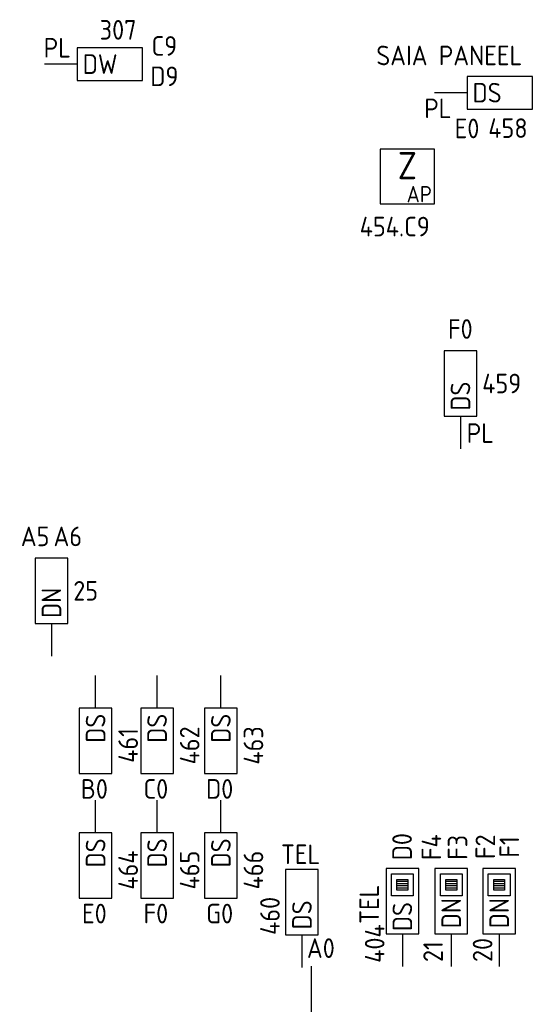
# Model space of a CAD drawing. Header units: millimetres. Extents: x 4336 to 79204, y -9688 to 63134.
# Tile 11 of 38: x 26106 to 30851, y 7369 to 16412. Entities that reach past the tile are written whole.
import ezdxf
from ezdxf.enums import TextEntityAlignment as Align

# ---------------------------------------------------------------- set-up
doc = ezdxf.new("R2010")
doc.units = ezdxf.units.MM
doc.header["$LTSCALE"] = 100
doc.layers.get('0').update_dxf_attribs({"linetype": 'CONTINUOUS'})
for name, color, linetype in [('EB6416--_ATTRIB', 1, 'CONTINUOUS'), ('EB6441--_ATTRIB', 2, 'CONTINUOUS'), ('EB6445--_ATTRIB', 2, 'CONTINUOUS'), ('EL6416--_WIRELESS-Z', 1, 'CONTINUOUS'), ('EL6441--_DATACOM', 3, 'CONTINUOUS'), ('EL6445--_DATANET', 3, 'CONTINUOUS')]:
    doc.layers.add(name, color=color, linetype=linetype)
doc.styles.add('1_5', font='isocp.shx', dxfattribs={"height": 1.5})
doc.styles.add('1_8', font='iso')
doc.styles.add('2_5', font='isocp.shx', dxfattribs={"height": 2.5})
doc.styles.add('NORATT', font='isocp.shx')

# ---------------------------------------------------------------- blocks, each defined once
blk = doc.blocks.new('EA644501')
for p, q in [((-1.5, 6), (-1.5, 0)), ((1.5, 6), (-1.5, 6)), ((1.5, 0), (1.5, 6)), ((-1.5, 0), (1.5, 0))]:
    blk.add_line(p, q)
at = {"color": 2}
blk.add_line((0, 0), (0, -3), dxfattribs=at)
at = {"style": '1_8', "flags": 9}
blk.add_attdef('NUMMER', text='', height=1.8, rotation=90, dxfattribs=at).set_placement((-3.5, 8), align=Align.BOTTOM_LEFT)
at = {"style": '1_8'}
for tag, flags, p in [('NUMMERAP', 9, (-1.5, 8)), ('NUMMERBP', 9, (1.5, 8)), ('NUMMERA', 8, (-1.5, 8)), ('NUMMERB', 8, (1.5, 8))]:
    blk.add_attdef(tag, text='', height=1.8, rotation=90, dxfattribs=dict(at, flags=flags)).set_placement(p, align=Align.MIDDLE_CENTER)
at = {"style": '1_8', "flags": 8}
blk.add_attdef('CODE', text='', height=1.8, rotation=90, dxfattribs=at).set_placement((0, 0.5), align=Align.MIDDLE_LEFT)
at = {"style": '1_8', "flags": 9}
for tag, p in [('TYPE', (0, 4)), ('FABR', (0, 3)), ('PDATE', (0, 2)), ('PVERS', (0, 1)), ('PCODE', (0, 0))]:
    blk.add_attdef(tag, text='', height=1.8, dxfattribs=at).set_placement(p, align=Align.MIDDLE_CENTER)
for tag in ['VERD', 'PATCHSTR', 'PANEEL']:
    blk.add_attdef(tag, text='', height=1.8, dxfattribs=at).set_placement((2, 0), align=Align.BOTTOM_LEFT)
blk = doc.blocks.new('EA644502')
for p, q in [((-1.5, 6), (-1.5, 0)), ((1.5, 6), (-1.5, 6)), ((1.5, 0), (1.5, 6)), ((-1.5, 0), (1.5, 0))]:
    blk.add_line(p, q)
at = {"color": 1}
for p, q in [((-1, 5.5), (1, 5.5)), ((-1, 3.5), (-1, 5.5)), ((1, 5.5), (1, 3.5)), ((-0.5, 5), (0.5, 5)), ((-0.5, 4), (-0.5, 5)), ((0.5, 4.8), (-0.5, 4.8)), ((0.5, 4.6), (-0.5, 4.6)), ((0.5, 5), (0.5, 4)), ((0.5, 4.4), (-0.5, 4.4)), ((0.5, 4.2), (-0.5, 4.2)), ((0.5, 4), (-0.5, 4)), ((1, 3.5), (-1, 3.5))]:
    blk.add_line(p, q, dxfattribs=at)
at = {"color": 2}
blk.add_line((0, 0), (0, -3), dxfattribs=at)
at = {"style": 'NORATT', "flags": 8}
for tag, p in [('NUMMERA', (-1.5, 8)), ('NUMMERB', (1.5, 8))]:
    blk.add_attdef(tag, text='', height=1.8, rotation=90, dxfattribs=at).set_placement(p, align=Align.MIDDLE_CENTER)
blk.add_attdef('CODE', text='', height=1.8, rotation=90, dxfattribs=at).set_placement((0, 0.5), align=Align.MIDDLE_LEFT)
at = {"style": 'NORATT', "flags": 9}
for tag, p in [('VERD', (0, 4)), ('PATCHSTR', (0, 4)), ('PANEEL', (0, 4)), ('NUMMER', (6, 3)), ('HOOGTE', (-3, 2)), ('TYPE', (0, -2.5)), ('FABR', (0, -2.5)), ('PCODE', (0, -3)), ('PVERS', (0, -3)), ('PDATE', (0, -3))]:
    blk.add_attdef(tag, text='', height=1.8, dxfattribs=at).set_placement(p, align=Align.BOTTOM_LEFT)
for tag, p in [('NUMMERAP', (8, 1.5)), ('NUMMERBP', (8, -1.5))]:
    blk.add_attdef(tag, text='', height=1.8, dxfattribs=at).set_placement(p, align=Align.MIDDLE_CENTER)
blk = doc.blocks.new('Wrls-Zender')
blk.add_lwpolyline([(-2.5, -2.5), (2.5, -2.5), (2.5, 2.5), (-2.5, 2.5)], close=True)
at = {"style": '2_5'}
blk.add_text('Z', height=2.5, dxfattribs=at).set_placement((0, 1), align=Align.MIDDLE_CENTER)
at = {"style": '1_5'}
blk.add_text('AP', height=1.5, dxfattribs=at).set_placement((2.25, -2.375), align=Align.RIGHT)
at = {"style": '1_8', "flags": 8}
blk.add_attdef('ADRES', (3, -2.5), '', height=1.8, dxfattribs=at)
at = {"style": '1_8', "flags": 9}
blk.add_attdef('M_CODE', text='', height=1.8, dxfattribs=at).set_placement((-2.5, -4.5), align=Align.MIDDLE_LEFT)

msp = doc.modelspace()

# ---------------------------------------------------------------- linework, layer by layer
at = {"layer": 'EL6445--_DATANET', "color": 1}
msp.add_line((28787, -1811.5), (28787, 7718.8), dxfattribs=at)

# ---------------------------------------------------------------- block references
at = {"layer": 'EL6416--_WIRELESS-Z'}
ref = msp.add_blockref('Wrls-Zender', (29667.2, 14971.9), dxfattribs=dict(at, xscale=100, yscale=100, zscale=100))
ref.add_attrib('ADRES', '454.C9', (29228.8, 14421.9), dxfattribs={"layer": 'EB6416--_ATTRIB', "color": 1, "height": 180, "style": 'NORATT', "flags": 8})
at = {"layer": 'EL6441--_DATACOM'}
ref = msp.add_blockref('EA644502', (29620.8, 8016.4), dxfattribs=dict(at, xscale=100, yscale=100, zscale=100))
ref.add_attrib('CODE', 'DS', dxfattribs={"layer": 'EB6441--_ATTRIB', "color": 1, "height": 180, "rotation": 90, "style": 'NORATT', "flags": 8}).set_placement((29620.8, 8307.5), align=Align.MIDDLE_RIGHT)
ref.add_attrib('NUMMERA', 'D0', dxfattribs={"layer": 'EB6441--_ATTRIB', "color": 1, "height": 180, "rotation": 90, "style": 'NORATT', "flags": 8}).set_placement((29618.3, 8816.4), align=Align.MIDDLE_CENTER)
ref.add_attrib('FABR', 'TEL', dxfattribs={"layer": 'EB6441--_ATTRIB', "color": 1, "height": 180, "rotation": 90, "style": 'NORATT', "flags": 8}).set_placement((29460.6, 8107.3), align=Align.BOTTOM_LEFT)
ref.add_attrib('TYPE', '404', dxfattribs={"layer": 'EB6441--_ATTRIB', "color": 1, "height": 180, "rotation": 90, "style": 'NORATT', "flags": 8}).set_placement((29366.8, 7749.5), align=Align.MIDDLE_LEFT)
ref = msp.add_blockref('EA644502', (30069.8, 8016.4), dxfattribs=dict(at, xscale=100, yscale=100, zscale=100))
ref.add_attrib('CODE', 'DN', dxfattribs={"layer": 'EB6441--_ATTRIB', "color": 1, "height": 180, "rotation": 90, "style": 'NORATT', "flags": 8}).set_placement((30069.8, 8066.4), align=Align.MIDDLE_LEFT)
ref.add_attrib('NUMMERA', 'F3', dxfattribs={"layer": 'EB6441--_ATTRIB', "color": 1, "height": 180, "rotation": 90, "style": 'NORATT', "flags": 8}).set_placement((30128.2, 8809.7), align=Align.MIDDLE_CENTER)
ref.add_attrib('NUMMERB', 'F4', dxfattribs={"layer": 'EB6441--_ATTRIB', "color": 1, "height": 180, "rotation": 90, "style": 'NORATT', "flags": 8}).set_placement((29888.2, 8811.6), align=Align.MIDDLE_CENTER)
ref.add_attrib('TYPE', '21', dxfattribs={"layer": 'EB6441--_ATTRIB', "color": 1, "height": 180, "rotation": 90, "style": 'NORATT', "flags": 8}).set_placement((29903.1, 7757), align=Align.MIDDLE_LEFT)
ref = msp.add_blockref('EA644502', (30510.5, 8016.4), dxfattribs=dict(at, xscale=100, yscale=100, zscale=100))
ref.add_attrib('CODE', 'DN', dxfattribs={"layer": 'EB6441--_ATTRIB', "color": 1, "height": 180, "rotation": 90, "style": 'NORATT', "flags": 8}).set_placement((30510.5, 8066.4), align=Align.MIDDLE_LEFT)
ref.add_attrib('NUMMERA', 'F1', dxfattribs={"layer": 'EB6441--_ATTRIB', "color": 1, "height": 180, "rotation": 90, "style": 'NORATT', "flags": 8}).set_placement((30603.7, 8813.7), align=Align.MIDDLE_CENTER)
ref.add_attrib('NUMMERB', 'F2', dxfattribs={"layer": 'EB6441--_ATTRIB', "color": 1, "height": 180, "rotation": 90, "style": 'NORATT', "flags": 8}).set_placement((30383.3, 8815.6), align=Align.MIDDLE_CENTER)
ref.add_attrib('TYPE', '20', dxfattribs={"layer": 'EB6441--_ATTRIB', "color": 1, "height": 180, "rotation": 90, "style": 'NORATT', "flags": 8}).set_placement((30357.8, 7757), align=Align.MIDDLE_LEFT)
at = {"layer": 'EL6445--_DATANET'}
ref = msp.add_blockref('EA644501', (26634.6, 16004), dxfattribs=dict(at, xscale=100, yscale=100, zscale=100, rotation=270))
ref.add_attrib('CODE', 'DW', dxfattribs={"layer": 'EB6445--_ATTRIB', "color": 1, "height": 180, "style": 'NORATT', "flags": 8}).set_placement((26684.6, 16004), align=Align.MIDDLE_LEFT)
ref.add_attrib('NUMMERA', 'C9', dxfattribs={"layer": 'EB6445--_ATTRIB', "color": 1, "height": 180, "style": 'NORATT', "flags": 8}).set_placement((27434.6, 16170.9), align=Align.MIDDLE_CENTER)
ref.add_attrib('NUMMERB', 'D9', dxfattribs={"layer": 'EB6445--_ATTRIB', "color": 1, "height": 180, "style": 'NORATT', "flags": 8}).set_placement((27434.6, 15891.7), align=Align.MIDDLE_CENTER)
ref.add_attrib('VERD', 'PL', dxfattribs={"layer": 'EB6445--_ATTRIB', "color": 1, "height": 180, "style": 'NORATT', "flags": 8}).set_placement((26326.1, 16010.3), align=Align.BOTTOM_LEFT)
ref.add_attrib('TYPE', '307', dxfattribs={"layer": 'EB6445--_ATTRIB', "color": 1, "height": 180, "style": 'NORATT', "flags": 8}).set_placement((27009.6, 16318.6), align=Align.MIDDLE_CENTER)
ref = msp.add_blockref('EA644501', (30215.6, 15741.4), dxfattribs=dict(at, xscale=100, yscale=100, zscale=100, rotation=270))
ref.add_attrib('CODE', 'DS', dxfattribs={"layer": 'EB6445--_ATTRIB', "color": 1, "height": 180, "style": 'NORATT', "flags": 8}).set_placement((30265.6, 15741.4), align=Align.MIDDLE_LEFT)
ref.add_attrib('NUMMERA', 'E0', dxfattribs={"layer": 'EB6445--_ATTRIB', "color": 1, "height": 180, "style": 'NORATT', "flags": 8}).set_placement((30214.7, 15413), align=Align.MIDDLE_CENTER)
ref.add_attrib('PATCHSTR', 'SAIA PANEEL', dxfattribs={"layer": 'EB6445--_ATTRIB', "color": 1, "height": 180, "style": 'NORATT', "flags": 8}).set_placement((29381.6, 15939.3), align=Align.BOTTOM_LEFT)
ref.add_attrib('VERD', 'PL', dxfattribs={"layer": 'EB6445--_ATTRIB', "color": 1, "height": 180, "style": 'NORATT', "flags": 8}).set_placement((29822.2, 15453.6), align=Align.BOTTOM_LEFT)
ref.add_attrib('TYPE', '458', dxfattribs={"layer": 'EB6445--_ATTRIB', "color": 1, "height": 180, "style": 'NORATT', "flags": 8}).set_placement((30590.6, 15416), align=Align.MIDDLE_CENTER)
ref = msp.add_blockref('EA644501', (30154.3, 12770.6), dxfattribs=dict(at, xscale=100, yscale=100, zscale=100))
ref.add_attrib('CODE', 'DS', dxfattribs={"layer": 'EB6445--_ATTRIB', "color": 1, "height": 180, "rotation": 90, "style": 'NORATT', "flags": 8}).set_placement((30154.3, 12820.6), align=Align.MIDDLE_LEFT)
ref.add_attrib('NUMMERA', 'F0', dxfattribs={"layer": 'EB6445--_ATTRIB', "color": 1, "height": 180, "style": 'NORATT', "flags": 8}).set_placement((30153.3, 13570.6), align=Align.MIDDLE_CENTER)
ref.add_attrib('VERD', 'PL', dxfattribs={"layer": 'EB6445--_ATTRIB', "color": 1, "height": 180, "style": 'NORATT', "flags": 8}).set_placement((30212.2, 12470.9), align=Align.BOTTOM_LEFT)
ref.add_attrib('TYPE', '459', dxfattribs={"layer": 'EB6445--_ATTRIB', "color": 1, "height": 180, "style": 'NORATT', "flags": 8}).set_placement((30354.3, 13070.6), align=Align.MIDDLE_LEFT)
ref = msp.add_blockref('EA644501', (26397.5, 10866.4), dxfattribs=dict(at, xscale=100, yscale=100, zscale=100))
ref.add_attrib('CODE', 'DN', dxfattribs={"layer": 'EB6445--_ATTRIB', "color": 1, "height": 180, "rotation": 90, "style": 'NORATT', "flags": 8}).set_placement((26397.5, 10916.4), align=Align.MIDDLE_LEFT)
ref.add_attrib('NUMMERA', 'A5', dxfattribs={"layer": 'EB6445--_ATTRIB', "color": 1, "height": 180, "style": 'NORATT', "flags": 8}).set_placement((26247.5, 11666.4), align=Align.MIDDLE_CENTER)
ref.add_attrib('NUMMERB', 'A6', dxfattribs={"layer": 'EB6445--_ATTRIB', "color": 1, "height": 180, "style": 'NORATT', "flags": 8}).set_placement((26547.5, 11666.4), align=Align.MIDDLE_CENTER)
ref.add_attrib('TYPE', '25', dxfattribs={"layer": 'EB6445--_ATTRIB', "color": 1, "height": 180, "style": 'NORATT', "flags": 8}).set_placement((26597.5, 11166.4), align=Align.MIDDLE_LEFT)
ref = msp.add_blockref('EA644501', (26802.9, 10087.3), dxfattribs=dict(at, xscale=100, yscale=100, zscale=100, rotation=180))
ref.add_attrib('CODE', 'DS', dxfattribs={"layer": 'EB6445--_ATTRIB', "color": 1, "height": 180, "rotation": 90, "style": 'NORATT', "flags": 8}).set_placement((26802.9, 10037.3), align=Align.MIDDLE_RIGHT)
ref.add_attrib('NUMMERA', 'B0', dxfattribs={"layer": 'EB6445--_ATTRIB', "color": 1, "height": 180, "style": 'NORATT', "flags": 8}).set_placement((26791.8, 9346.9), align=Align.MIDDLE_CENTER)
ref.add_attrib('TYPE', '461', dxfattribs={"layer": 'EB6445--_ATTRIB', "color": 1, "height": 180, "rotation": 90, "style": '1_8', "flags": 8}).set_placement((27102.2, 9746.4), align=Align.MIDDLE_CENTER)
ref = msp.add_blockref('EA644501', (27367.7, 10087.3), dxfattribs=dict(at, xscale=100, yscale=100, zscale=100, rotation=180))
ref.add_attrib('CODE', 'DS', dxfattribs={"layer": 'EB6445--_ATTRIB', "color": 1, "height": 180, "rotation": 90, "style": 'NORATT', "flags": 8}).set_placement((27367.7, 10037.3), align=Align.MIDDLE_RIGHT)
ref.add_attrib('NUMMERA', 'C0', dxfattribs={"layer": 'EB6445--_ATTRIB', "color": 1, "height": 180, "style": 'NORATT', "flags": 8}).set_placement((27356.6, 9346.9), align=Align.MIDDLE_CENTER)
ref.add_attrib('TYPE', '462', dxfattribs={"layer": 'EB6445--_ATTRIB', "color": 1, "height": 180, "rotation": 90, "style": '1_8', "flags": 8}).set_placement((27666.9, 9746.4), align=Align.MIDDLE_CENTER)
ref = msp.add_blockref('EA644501', (27953.7, 10087.3), dxfattribs=dict(at, xscale=100, yscale=100, zscale=100, rotation=180))
ref.add_attrib('CODE', 'DS', dxfattribs={"layer": 'EB6445--_ATTRIB', "color": 1, "height": 180, "rotation": 90, "style": 'NORATT', "flags": 8}).set_placement((27953.7, 10037.3), align=Align.MIDDLE_RIGHT)
ref.add_attrib('NUMMERA', 'D0', dxfattribs={"layer": 'EB6445--_ATTRIB', "color": 1, "height": 180, "style": 'NORATT', "flags": 8}).set_placement((27942.5, 9346.9), align=Align.MIDDLE_CENTER)
ref.add_attrib('TYPE', '463', dxfattribs={"layer": 'EB6445--_ATTRIB', "color": 1, "height": 180, "rotation": 90, "style": '1_8', "flags": 8}).set_placement((28252.9, 9746.4), align=Align.MIDDLE_CENTER)
ref = msp.add_blockref('EA644501', (26802.9, 8942.4), dxfattribs=dict(at, xscale=100, yscale=100, zscale=100, rotation=180))
ref.add_attrib('CODE', 'DS', dxfattribs={"layer": 'EB6445--_ATTRIB', "color": 1, "height": 180, "rotation": 90, "style": 'NORATT', "flags": 8}).set_placement((26802.9, 8892.4), align=Align.MIDDLE_RIGHT)
ref.add_attrib('NUMMERA', 'E0', dxfattribs={"layer": 'EB6445--_ATTRIB', "color": 1, "height": 180, "style": 'NORATT', "flags": 8}).set_placement((26791.8, 8202), align=Align.MIDDLE_CENTER)
ref.add_attrib('TYPE', '464', dxfattribs={"layer": 'EB6445--_ATTRIB', "color": 1, "height": 180, "rotation": 90, "style": '1_8', "flags": 8}).set_placement((27102.2, 8601.5), align=Align.MIDDLE_CENTER)
ref = msp.add_blockref('EA644501', (27367.7, 8942.4), dxfattribs=dict(at, xscale=100, yscale=100, zscale=100, rotation=180))
ref.add_attrib('CODE', 'DS', dxfattribs={"layer": 'EB6445--_ATTRIB', "color": 1, "height": 180, "rotation": 90, "style": 'NORATT', "flags": 8}).set_placement((27367.7, 8892.4), align=Align.MIDDLE_RIGHT)
ref.add_attrib('NUMMERA', 'F0', dxfattribs={"layer": 'EB6445--_ATTRIB', "color": 1, "height": 180, "style": 'NORATT', "flags": 8}).set_placement((27356.6, 8202), align=Align.MIDDLE_CENTER)
ref.add_attrib('TYPE', '465', dxfattribs={"layer": 'EB6445--_ATTRIB', "color": 1, "height": 180, "rotation": 90, "style": '1_8', "flags": 8}).set_placement((27666.9, 8601.5), align=Align.MIDDLE_CENTER)
ref = msp.add_blockref('EA644501', (27953.7, 8942.4), dxfattribs=dict(at, xscale=100, yscale=100, zscale=100, rotation=180))
ref.add_attrib('CODE', 'DS', dxfattribs={"layer": 'EB6445--_ATTRIB', "color": 1, "height": 180, "rotation": 90, "style": 'NORATT', "flags": 8}).set_placement((27953.7, 8892.4), align=Align.MIDDLE_RIGHT)
ref.add_attrib('NUMMERA', 'G0', dxfattribs={"layer": 'EB6445--_ATTRIB', "color": 1, "height": 180, "style": 'NORATT', "flags": 8}).set_placement((27942.5, 8202), align=Align.MIDDLE_CENTER)
ref.add_attrib('TYPE', '466', dxfattribs={"layer": 'EB6445--_ATTRIB', "color": 1, "height": 180, "rotation": 90, "style": '1_8', "flags": 8}).set_placement((28252.9, 8601.5), align=Align.MIDDLE_CENTER)
ref = msp.add_blockref('EA644501', (28698.6, 8005.9), dxfattribs=dict(at, xscale=100, yscale=100, zscale=100))
ref.add_attrib('CODE', 'DS', dxfattribs={"layer": 'EB6445--_ATTRIB', "color": 1, "height": 180, "rotation": 90, "style": 'NORATT', "flags": 8}).set_placement((28698.6, 8055.9), align=Align.MIDDLE_LEFT)
ref.add_attrib('NUMMERA', 'A0', dxfattribs={"layer": 'EB6445--_ATTRIB', "color": 1, "height": 180, "style": 'NORATT', "flags": 8}).set_placement((28872.1, 7884.4), align=Align.MIDDLE_CENTER)
ref.add_attrib('FABR', 'TEL', dxfattribs={"layer": 'EB6445--_ATTRIB', "color": 1, "height": 180, "style": 'NORATT', "flags": 8}).set_placement((28506.1, 8602.6), align=Align.BOTTOM_LEFT)
ref.add_attrib('TYPE', '460', dxfattribs={"layer": 'EB6445--_ATTRIB', "color": 1, "height": 180, "rotation": 90, "style": 'NORATT', "flags": 8}).set_placement((28548.6, 8005.9), align=Align.BOTTOM_LEFT)

doc.saveas('drawing.dxf')
